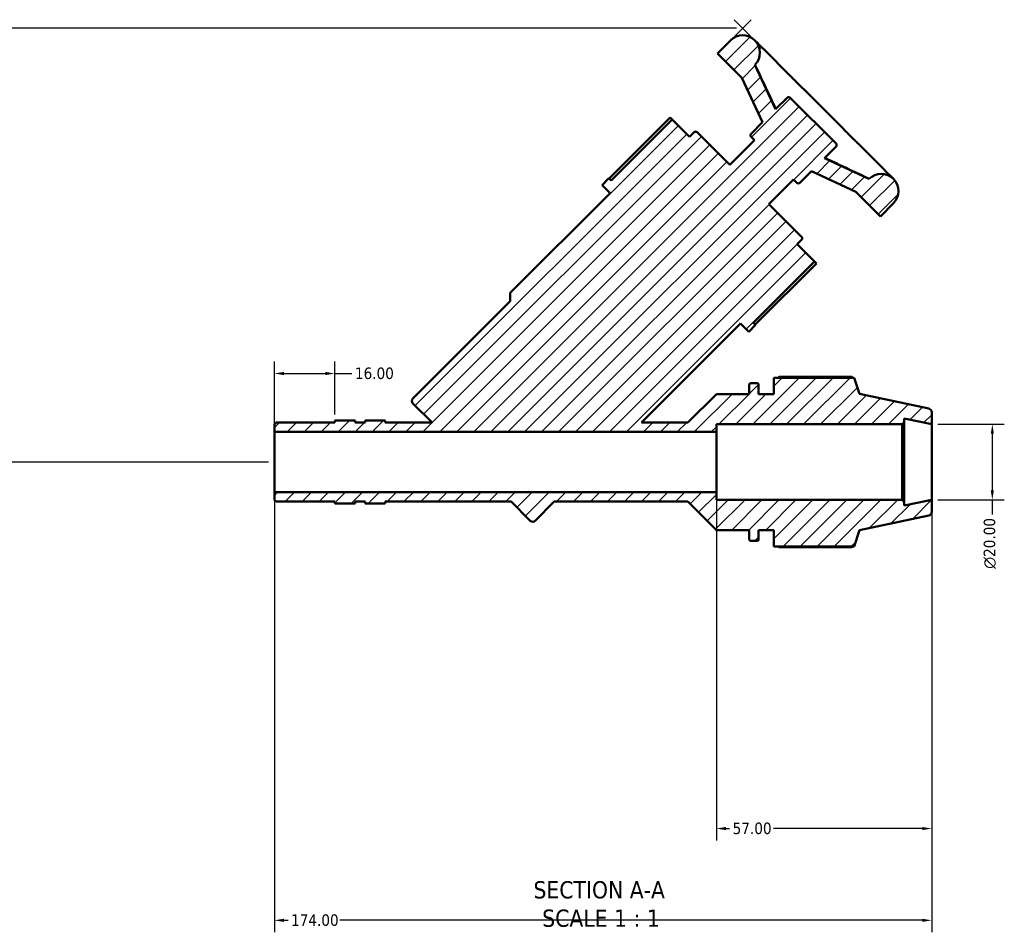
# Model space of a CAD drawing. Header units: millimetres. Extents: x 0 to 1021, y -389 to 801.
# Tile 2 of 10: x 324 to 584, y -389 to -148. Entities that reach past the tile are written whole.
import ezdxf

# ---------------------------------------------------------------- set-up
doc = ezdxf.new("R2010")
doc.units = ezdxf.units.MM
for name, color, linetype, lineweight in [('Dimension (ANSI)', 7, 'Continuous', 25), ('Hatch (ANSI)', 7, 'Continuous', 18), ('Symbol (ANSI)', 7, 'Continuous', 25), ('Visible (ANSI)', 7, 'Continuous', 50)]:
    doc.layers.add(name, color=color, linetype=linetype, lineweight=lineweight)
doc.styles.add('Label Text (ANSI)', font='tahoma.ttf')
doc.styles.add('Note Text (ANSI)', font='tahoma.ttf')
doc.dimstyles.new('Default - mm (ANSI)', dxfattribs={"dimtxt": 3.048, "dimasz": 2.5, "dimexe": 3.175, "dimexo": 1.6002, "dimgap": 0.8, "dimtad": 0, "dimtoh": 1, "dimrnd": 1e-08, "dimzin": 4, "dimdsep": 46, "dimtxsty": 'Note Text (ANSI)', "dimcen": 0.09, "dimdle": 10, "dimclrd": 256, "dimclre": 256, "dimclrt": 256, "dimadec": 1, "dimazin": 1, "dimtfac": 1, "dimtofl": 0, "dimtmove": 0, "dimatfit": 3, "dimfxl": 1, "dimtolj": 1, "dimtzin": 4, "dimlwd": -1, "dimlwe": -1, "dimarcsym": 0})

# ---------------------------------------------------------------- blocks, each defined once
blk = doc.blocks.new('*D7')
at = {"layer": 'Defpoints', "color": 0, "transparency": 16777216}
for p in [(565.03, -254.66), (565.03, -274.66), (581.07, -274.66)]:
    blk.add_point(p, dxfattribs=at)
at = {"layer": 'Dimension (ANSI)', "transparency": 16777216}
for p, q in [((566.63, -254.66), (584.25, -254.66)), ((581.07, -257.16), (581.07, -272.16)), ((566.63, -274.66), (584.25, -274.66)), ((581.07, -274.66), (581.07, -278.58))]:
    blk.add_line(p, q, dxfattribs=at)
for points in [[(580.66, -257.16), (581.49, -257.16), (581.07, -254.66)], [(580.66, -272.16), (581.49, -272.16), (581.07, -274.66)]]:
    blk.add_solid(points, dxfattribs=at)
at = {"layer": 'Dimension (ANSI)', "transparency": 16777216, "insert": (578.78, -292.93), "char_height": 3.048, "attachment_point": 1, "rotation": 90, "style": 'Note Text (ANSI)'}
blk.add_mtext('\\A1;\\fAIGDT|b0|i0;\\H3.0480;\\ln\\fTahoma|b0|i0;\\H3.0480;20.00', dxfattribs=at)
blk = doc.blocks.new('*D8')
at = {"layer": 'Defpoints', "color": 0, "transparency": 16777216}
for p in [(508.03, -272.66), (565.03, -274.66), (508.03, -361.71)]:
    blk.add_point(p, dxfattribs=at)
at = {"layer": 'Dimension (ANSI)', "transparency": 16777216}
for p, q in [((508.03, -274.26), (508.03, -364.89)), ((565.03, -276.26), (565.03, -364.89)), ((510.53, -361.71), (511.54, -361.71)), ((562.53, -361.71), (523.14, -361.71))]:
    blk.add_line(p, q, dxfattribs=at)
for points in [[(510.53, -361.29), (510.53, -362.13), (508.03, -361.71)], [(562.53, -361.29), (562.53, -362.13), (565.03, -361.71)]]:
    blk.add_solid(points, dxfattribs=at)
at = {"layer": 'Dimension (ANSI)', "transparency": 16777216, "insert": (512.34, -360.12), "char_height": 3.048, "attachment_point": 1, "style": 'Note Text (ANSI)'}
blk.add_mtext('\\A1;57.00', dxfattribs=at)
blk = doc.blocks.new('*D9')
at = {"layer": 'Defpoints', "color": 0, "transparency": 16777216}
for p in [(391.03, -272.66), (565.03, -274.66), (391.03, -386.01)]:
    blk.add_point(p, dxfattribs=at)
at = {"layer": 'Dimension (ANSI)', "transparency": 16777216}
for p, q in [((391.03, -274.26), (391.03, -389.18)), ((565.03, -276.26), (565.03, -389.18)), ((393.53, -386.01), (394.64, -386.01)), ((562.53, -386.01), (408.32, -386.01))]:
    blk.add_line(p, q, dxfattribs=at)
for points in [[(393.53, -385.59), (393.53, -386.43), (391.03, -386.01)], [(562.53, -385.59), (562.53, -386.43), (565.03, -386.01)]]:
    blk.add_solid(points, dxfattribs=at)
at = {"layer": 'Dimension (ANSI)', "transparency": 16777216, "insert": (395.44, -384.42), "char_height": 3.048, "attachment_point": 1, "style": 'Note Text (ANSI)'}
blk.add_mtext('\\A1;174.00', dxfattribs=at)
blk = doc.blocks.new('*D10')
at = {"layer": 'Defpoints', "color": 0, "transparency": 16777216}
for p in [(407.03, -241.21), (407.03, -253.66), (391.03, -256.66)]:
    blk.add_point(p, dxfattribs=at)
at = {"layer": 'Dimension (ANSI)', "transparency": 16777216}
for p, q in [((391.03, -255.06), (391.03, -238.03)), ((407.03, -252.06), (407.03, -238.03)), ((393.53, -241.21), (404.53, -241.21)), ((407.03, -241.21), (411.55, -241.21))]:
    blk.add_line(p, q, dxfattribs=at)
for points in [[(393.53, -240.79), (393.53, -241.63), (391.03, -241.21)], [(404.53, -240.79), (404.53, -241.63), (407.03, -241.21)]]:
    blk.add_solid(points, dxfattribs=at)
at = {"layer": 'Dimension (ANSI)', "transparency": 16777216, "insert": (412.35, -239.62), "char_height": 3.048, "attachment_point": 1, "style": 'Note Text (ANSI)'}
blk.add_mtext('\\A1;16.00', dxfattribs=at)
blk = doc.blocks.new('*D11')
at = {"layer": 'Defpoints', "color": 0, "transparency": 16777216}
for p in [(514.98, -149.76), (192.78, -264.66), (391.03, -264.66)]:
    blk.add_point(p, dxfattribs=at)
at = {"layer": 'Dimension (ANSI)', "transparency": 16777216}
for p, q in [((513.38, -149.76), (189.61, -149.76)), ((192.78, -152.26), (192.78, -262.16)), ((389.43, -264.66), (189.61, -264.66)), ((192.78, -264.66), (192.78, -270.93))]:
    blk.add_line(p, q, dxfattribs=at)
for points in [[(192.37, -152.26), (193.2, -152.26), (192.78, -149.76)], [(192.37, -262.16), (193.2, -262.16), (192.78, -264.66)]]:
    blk.add_solid(points, dxfattribs=at)
at = {"layer": 'Dimension (ANSI)', "transparency": 16777216, "insert": (191.22, -277.92), "char_height": 3.048, "attachment_point": 1, "rotation": 90, "style": 'Note Text (ANSI)'}
blk.add_mtext('\\A1;115', dxfattribs=at)

msp = doc.modelspace()

# ---------------------------------------------------------------- hatches: boundary and pattern name
at = {"layer": 'Hatch (ANSI)'}
h = msp.add_hatch(dxfattribs=at)
h.set_pattern_fill('ANSI31', color=256, scale=25.4, style=0)
h.set_pattern_definition([(45, (0, 0), (-2.245064, 2.245064), [])])
edge = h.paths.add_edge_path()
edge.add_ellipse((564.031, -277.846), major_axis=(0.208, -0.978), ratio=1, start_angle=0, end_angle=78)
edge.add_line((565.031, -277.846), (565.031, -274.656))
edge.add_line((565.031, -274.656), (557.781, -276.197))
edge.add_line((557.781, -276.197), (557.781, -275.256))
edge.add_line((557.781, -275.256), (557.181, -274.656))
edge.add_line((557.181, -274.656), (508.031, -274.656))
edge.add_line((508.031, -274.656), (508.031, -272.656))
edge.add_line((508.031, -272.656), (391.031, -272.656))
edge.add_line((391.031, -272.656), (391.031, -274.715))
edge.add_line((391.031, -274.715), (391.45, -275.134))
edge.add_line((391.45, -275.134), (407.031, -275.134))
edge.add_line((407.031, -275.134), (407.031, -275.656))
edge.add_line((407.031, -275.656), (412.365, -275.656))
edge.add_line((412.365, -275.656), (412.365, -275.134))
edge.add_line((412.365, -275.134), (415.031, -275.134))
edge.add_line((415.031, -275.134), (415.031, -275.656))
edge.add_line((415.031, -275.656), (420.365, -275.656))
edge.add_line((420.365, -275.656), (420.365, -275.134))
edge.add_line((420.365, -275.134), (453.709, -275.134))
edge.add_line((453.709, -275.134), (458.772, -280.197))
edge.add_ellipse((459.412, -279.558), major_axis=(-0.639, -0.639), ratio=1, start_angle=0, end_angle=90)
edge.add_line((460.051, -280.197), (465.114, -275.134))
edge.add_line((465.114, -275.134), (500.509, -275.134))
edge.add_line((500.509, -275.134), (508.031, -282.656))
edge.add_line((508.031, -282.656), (516.731, -282.656))
edge.add_line((516.731, -282.656), (516.731, -285.136))
edge.add_ellipse((517.131, -285.136), major_axis=(-0.4, 0), ratio=1, start_angle=0, end_angle=90)
edge.add_line((517.131, -285.536), (518.817, -285.536))
edge.add_ellipse((518.817, -285.136), major_axis=(0, -0.4), ratio=1, start_angle=0, end_angle=90)
edge.add_line((519.217, -285.136), (519.217, -282.656))
edge.add_line((519.217, -282.656), (523.271, -282.656))
edge.add_line((523.271, -282.656), (523.271, -286.976))
edge.add_line((523.271, -286.976), (544.51, -286.976))
edge.add_line((544.51, -286.976), (545.891, -282.724))
edge.add_line((545.891, -282.724), (564.239, -278.824))
edge = h.paths.add_edge_path()
edge.add_ellipse((564.031, -251.466), major_axis=(1, 0), ratio=1, start_angle=0, end_angle=78)
edge.add_line((564.239, -250.488), (545.891, -246.588))
edge.add_line((545.891, -246.588), (544.51, -242.336))
edge.add_line((544.51, -242.336), (523.271, -242.336))
edge.add_line((523.271, -242.336), (523.271, -246.656))
edge.add_line((523.271, -246.656), (519.217, -246.656))
edge.add_line((519.217, -246.656), (519.217, -244.176))
edge.add_ellipse((518.817, -244.176), major_axis=(0.4, 0), ratio=1, start_angle=0, end_angle=90)
edge.add_line((518.817, -243.776), (517.131, -243.776))
edge.add_ellipse((517.131, -244.176), major_axis=(0, 0.4), ratio=1, start_angle=0, end_angle=90)
edge.add_line((516.731, -244.176), (516.731, -246.656))
edge.add_line((516.731, -246.656), (508.031, -246.656))
edge.add_line((508.031, -246.656), (500.509, -254.179))
edge.add_line((500.509, -254.179), (488.227, -254.179))
edge.add_line((488.227, -254.179), (514.425, -227.981))
edge.add_line((514.425, -227.981), (516.582, -230.138))
edge.add_line((516.582, -230.138), (518.38, -228.34))
edge.add_line((518.38, -228.34), (517.798, -227.758))
edge.add_line((517.798, -227.758), (533.978, -211.577))
edge.add_line((533.978, -211.577), (529.383, -206.982))
edge.add_line((529.383, -206.982), (530.581, -205.784))
edge.add_ellipse((530.182, -205.384), major_axis=(0.4, -0.4), ratio=1, start_angle=0, end_angle=90)
edge.add_line((530.581, -204.984), (521.92, -196.323))
edge.add_line((521.92, -196.323), (528.45, -189.793))
edge.add_line((528.45, -189.793), (529.345, -190.688))
edge.add_ellipse((529.745, -190.288), major_axis=(-0.4, -0.4), ratio=1, start_angle=0, end_angle=90)
edge.add_line((530.144, -190.688), (533.196, -187.635))
edge.add_line((533.196, -187.635), (544.967, -193.124))
edge.add_line((544.967, -193.124), (551.439, -199.596))
edge.add_line((551.439, -199.596), (554.891, -196.144))
edge.add_ellipse((551.655, -192.908), major_axis=(3.236, -3.236), ratio=1, start_angle=0, end_angle=180)
edge.add_line((548.419, -189.672), (536.648, -184.183))
edge.add_line((536.648, -184.183), (539.701, -181.131))
edge.add_ellipse((539.301, -180.732), major_axis=(0.4, -0.4), ratio=1, start_angle=0, end_angle=90)
edge.add_line((539.701, -180.332), (527.555, -168.187))
edge.add_ellipse((527.156, -168.586), major_axis=(0.4, 0.4), ratio=1, start_angle=0, end_angle=90)
edge.add_line((526.756, -168.187), (523.704, -171.239))
edge.add_line((523.704, -171.239), (518.215, -159.469))
edge.add_ellipse((514.979, -156.233), major_axis=(3.236, -3.236), ratio=1, start_angle=0, end_angle=180)
edge.add_line((511.743, -152.997), (508.291, -156.448))
edge.add_line((508.291, -156.448), (514.763, -162.92))
edge.add_line((514.763, -162.92), (520.252, -174.691))
edge.add_line((520.252, -174.691), (517.2, -177.743))
edge.add_ellipse((517.599, -178.143), major_axis=(-0.4, 0.4), ratio=1, start_angle=0, end_angle=90)
edge.add_line((517.2, -178.542), (518.095, -179.437))
edge.add_line((518.095, -179.437), (511.564, -185.968))
edge.add_line((511.564, -185.968), (502.903, -177.306))
edge.add_ellipse((502.503, -177.706), major_axis=(0.4, 0.4), ratio=1, start_angle=0, end_angle=90)
edge.add_line((502.104, -177.306), (500.905, -178.505))
edge.add_line((500.905, -178.505), (496.31, -173.909))
edge.add_line((496.31, -173.909), (480.13, -190.09))
edge.add_line((480.13, -190.09), (479.547, -189.507))
edge.add_line((479.547, -189.507), (477.749, -191.305))
edge.add_line((477.749, -191.305), (479.907, -193.462))
edge.add_line((479.907, -193.462), (453.479, -219.89))
edge.add_line((453.479, -219.89), (453.479, -222.048))
edge.add_line((453.479, -222.048), (427.69, -247.837))
edge.add_ellipse((428.329, -248.476), major_axis=(-0.639, 0.639), ratio=1, start_angle=0, end_angle=90)
edge.add_line((427.69, -249.115), (432.754, -254.179))
edge.add_line((432.754, -254.179), (420.365, -254.179))
edge.add_line((420.365, -254.179), (420.365, -253.656))
edge.add_line((420.365, -253.656), (415.031, -253.656))
edge.add_line((415.031, -253.656), (415.031, -254.179))
edge.add_line((415.031, -254.179), (412.365, -254.179))
edge.add_line((412.365, -254.179), (412.365, -253.656))
edge.add_line((412.365, -253.656), (407.031, -253.656))
edge.add_line((407.031, -253.656), (407.031, -254.179))
edge.add_line((407.031, -254.179), (391.45, -254.179))
edge.add_line((391.45, -254.179), (391.031, -254.598))
edge.add_line((391.031, -254.598), (391.031, -256.656))
edge.add_line((391.031, -256.656), (508.031, -256.656))
edge.add_line((508.031, -256.656), (508.031, -254.656))
edge.add_line((508.031, -254.656), (557.181, -254.656))
edge.add_line((557.181, -254.656), (557.781, -254.056))
edge.add_line((557.781, -254.056), (557.781, -253.115))
edge.add_line((557.781, -253.115), (565.031, -254.656))
edge.add_line((565.031, -254.656), (565.031, -251.466))

# ---------------------------------------------------------------- linework, layer by layer
at = {"layer": 'Dimension (ANSI)'}
for p, q in [((517.084, -151.865), (512.734, -147.515)), ((512.875, -151.865), (517.224, -147.515))]:
    msp.add_line(p, q, dxfattribs=at)
at = {"layer": 'Visible (ANSI)'}
for p, q in [((511.743, -152.997), (508.291, -156.448)), ((518.894, -153.675), (518.215, -152.997)), ((527.56, -162.341), (520.572, -155.353)), ((508.291, -156.448), (514.763, -162.92)), ((523.704, -171.239), (518.215, -159.469)), ((518.316, -159.569), (518.215, -159.469)), ((514.763, -162.92), (520.252, -174.691)), ((541.494, -176.276), (531.612, -166.393)), ((526.756, -168.187), (523.704, -171.239)), ((539.701, -180.332), (527.555, -168.187)), ((479.613, -189.573), (495.793, -173.393)), ((496.31, -173.909), (480.13, -190.09)), ((495.793, -173.393), (496.31, -173.909)), ((500.905, -178.505), (496.31, -173.909)), ((520.252, -174.691), (517.2, -177.743)), ((502.104, -177.306), (500.905, -178.505)), ((511.564, -185.968), (502.903, -177.306)), ((518.095, -179.437), (511.564, -185.968)), ((517.2, -178.542), (518.095, -179.437)), ((536.648, -184.183), (539.701, -181.131)), ((552.534, -187.315), (545.546, -180.327)), ((548.419, -189.672), (536.648, -184.183)), ((530.144, -190.688), (533.196, -187.635)), ((533.196, -187.635), (544.967, -193.124)), ((479.547, -189.507), (477.749, -191.305)), ((480.13, -190.09), (479.547, -189.507)), ((521.92, -196.323), (528.45, -189.793)), ((528.45, -189.793), (529.345, -190.688)), ((548.419, -189.672), (548.318, -189.571)), ((554.891, -189.672), (554.213, -188.994)), ((477.749, -191.305), (479.907, -193.462)), ((479.907, -193.462), (453.479, -219.89)), ((544.967, -193.124), (551.439, -199.596)), ((530.581, -204.984), (521.92, -196.323)), ((551.439, -199.596), (554.891, -196.144)), ((529.383, -206.982), (530.581, -205.784)), ((533.978, -211.577), (529.383, -206.982)), ((517.798, -227.758), (533.978, -211.577)), ((534.495, -212.094), (518.314, -228.274)), ((533.978, -211.577), (534.495, -212.094)), ((453.479, -219.89), (453.479, -222.048)), ((453.479, -222.048), (427.69, -247.837)), ((488.227, -254.179), (514.425, -227.981)), ((514.425, -227.981), (516.582, -230.138)), ((516.582, -230.138), (518.38, -228.34)), ((518.38, -228.34), (517.798, -227.758)), ((544.51, -242.336), (523.271, -242.336)), ((523.271, -242.336), (523.271, -246.656)), ((543.964, -242.074), (524.711, -242.074)), ((545.891, -246.588), (544.51, -242.336)), ((516.731, -244.176), (516.731, -246.656)), ((518.817, -243.776), (517.131, -243.776)), ((519.217, -246.656), (519.217, -244.176)), ((508.031, -246.656), (500.509, -254.179)), ((516.731, -246.656), (508.031, -246.656)), ((523.271, -246.656), (519.217, -246.656)), ((564.239, -250.488), (545.891, -246.588)), ((427.69, -249.115), (432.754, -254.179)), ((565.031, -254.656), (565.031, -251.466)), ((391.45, -254.179), (391.031, -254.598)), ((391.031, -254.598), (391.031, -256.656)), ((407.031, -254.179), (391.45, -254.179)), ((412.365, -253.656), (407.031, -253.656)), ((407.031, -253.656), (407.031, -254.179)), ((412.365, -254.179), (412.365, -253.656)), ((415.031, -254.179), (412.365, -254.179)), ((420.365, -253.656), (415.031, -253.656)), ((415.031, -253.656), (415.031, -254.179)), ((420.365, -254.179), (420.365, -253.656)), ((432.754, -254.179), (420.365, -254.179)), ((500.509, -254.179), (488.227, -254.179)), ((508.031, -256.656), (508.031, -254.656)), ((508.031, -254.656), (557.181, -254.656)), ((557.181, -254.656), (557.781, -254.056)), ((557.181, -254.656), (557.181, -274.656)), ((557.781, -254.056), (557.781, -253.115)), ((557.781, -253.115), (565.031, -254.656)), ((557.781, -275.256), (557.781, -254.056)), ((565.031, -274.656), (565.031, -254.656)), ((391.031, -256.656), (508.031, -256.656)), ((391.031, -272.656), (391.031, -256.656)), ((508.031, -272.656), (508.031, -256.656)), ((508.031, -272.656), (391.031, -272.656)), ((391.031, -272.656), (391.031, -274.715)), ((508.031, -274.656), (508.031, -272.656)), ((391.031, -274.715), (391.45, -275.134)), ((391.45, -275.134), (407.031, -275.134)), ((407.031, -275.134), (407.031, -275.656)), ((407.031, -275.656), (412.365, -275.656)), ((407.031, -275.656), (407.031, -275.674)), ((407.031, -275.674), (412.365, -275.674)), ((412.365, -275.656), (412.365, -275.134)), ((412.365, -275.134), (415.031, -275.134)), ((412.365, -275.674), (412.365, -275.656)), ((415.031, -275.134), (415.031, -275.656)), ((415.031, -275.656), (420.365, -275.656)), ((415.031, -275.656), (415.031, -275.674)), ((420.365, -275.674), (415.031, -275.674)), ((420.365, -275.656), (420.365, -275.134)), ((420.365, -275.134), (453.709, -275.134)), ((420.365, -275.656), (420.365, -275.674)), ((453.709, -275.134), (458.772, -280.197)), ((460.051, -280.197), (465.114, -275.134)), ((465.114, -275.134), (500.509, -275.134)), ((500.509, -275.134), (508.031, -282.656)), ((557.181, -274.656), (508.031, -274.656)), ((557.781, -275.256), (557.181, -274.656)), ((565.031, -274.656), (557.781, -276.197)), ((557.781, -276.197), (557.781, -275.256)), ((565.031, -277.846), (565.031, -274.656)), ((545.891, -282.724), (564.239, -278.824)), ((508.031, -282.656), (516.731, -282.656)), ((516.731, -282.656), (516.731, -285.136)), ((519.217, -285.136), (519.217, -282.656)), ((519.217, -282.656), (523.271, -282.656)), ((523.271, -282.656), (523.271, -286.976)), ((544.51, -286.976), (545.891, -282.724)), ((517.131, -285.536), (518.817, -285.536)), ((523.271, -286.976), (544.51, -286.976)), ((524.711, -287.238), (543.964, -287.238))]:
    msp.add_line(p, q, dxfattribs=at)
for centre, radius, start, end in [((514.979, -156.233), 4.577, 315, 135), ((527.156, -168.586), 0.565, 45, 135), ((502.503, -177.706), 0.565, 45, 135), ((517.599, -178.143), 0.565, 135, 225), ((539.301, -180.732), 0.565, 315, 45), ((551.655, -192.908), 4.576, 315, 135), ((529.745, -190.288), 0.565, 225, 315), ((530.182, -205.384), 0.565, 315, 45), ((517.131, -244.176), 0.4, 90, 180), ((518.817, -244.176), 0.4, 0, 90), ((428.329, -248.476), 0.904, 135, 225), ((564.031, -251.466), 1, 0, 78), ((564.031, -277.846), 1, 282, 0), ((459.412, -279.558), 0.904, 225, 315), ((517.131, -285.136), 0.4, 180, 270), ((518.817, -285.136), 0.4, 270, 0)]:
    msp.add_arc(centre, radius, start, end, dxfattribs=at)
for points, knots in [([(520.572, -155.353), (520.493, -155.274), (520.428, -155.223), (520.278, -155.096), (520.196, -155.024), (520.008, -154.847), (519.902, -154.741), (519.666, -154.494), (519.535, -154.351), (519.241, -154.034), (519.078, -153.859), (518.894, -153.675)], [0.8400712, 0.8400712, 0.8400712, 0.8400712, 0.96536542, 0.96536542, 1.09065964, 1.09065964, 1.21595386, 1.21595386, 1.34124808, 1.34124808, 1.4665423, 1.4665423, 1.4665423, 1.4665423]), ([(523.788, -171.155), (523.461, -170.474), (523.135, -169.791), (522.434, -168.315), (522.058, -167.521), (521.307, -165.932), (520.933, -165.138), (520.185, -163.548), (519.811, -162.753), (519.064, -161.163), (518.691, -160.367), (518.318, -159.572)], [0.4177604, 0.4177604, 0.4177604, 0.4177604, 0.644855, 0.644855, 0.9084634, 0.9084634, 1.1720717, 1.1720717, 1.4356801, 1.4356801, 1.6992885, 1.6992885, 1.6992885, 1.6992885]), ([(531.612, -166.393), (531.368, -166.149), (531.113, -165.906), (530.595, -165.41), (530.33, -165.157), (529.796, -164.635), (529.526, -164.365), (528.981, -163.808), (528.706, -163.521), (528.144, -162.936), (527.857, -162.639), (527.56, -162.341)], [0.84006183, 0.84006183, 0.84006183, 0.84006183, 0.96535303, 0.96535303, 1.09064423, 1.09064423, 1.21593544, 1.21593544, 1.34122664, 1.34122664, 1.46651784, 1.46651784, 1.46651784, 1.46651784]), ([(545.546, -180.327), (545.249, -180.03), (544.951, -179.744), (544.366, -179.182), (544.079, -178.906), (543.522, -178.361), (543.252, -178.092), (542.73, -177.557), (542.477, -177.293), (541.981, -176.774), (541.738, -176.52), (541.494, -176.276)], [0.8400618, 0.8400618, 0.8400618, 0.8400618, 0.96535298, 0.96535298, 1.09064417, 1.09064417, 1.21593536, 1.21593536, 1.34122655, 1.34122655, 1.46651774, 1.46651774, 1.46651774, 1.46651774]), ([(548.316, -189.57), (547.52, -189.197), (546.725, -188.823), (545.134, -188.077), (544.339, -187.703), (542.75, -186.954), (541.955, -186.58), (540.367, -185.83), (539.573, -185.454), (538.096, -184.752), (537.414, -184.427), (536.732, -184.1)], [0.3279033, 0.3279033, 0.3279033, 0.3279033, 0.5915117, 0.5915117, 0.8551201, 0.8551201, 1.1187284, 1.1187284, 1.3823368, 1.3823368, 1.6094314, 1.6094314, 1.6094314, 1.6094314]), ([(554.213, -188.994), (554.028, -188.81), (553.854, -188.647), (553.536, -188.353), (553.394, -188.221), (553.146, -187.985), (553.041, -187.88), (552.863, -187.691), (552.791, -187.609), (552.664, -187.46), (552.613, -187.395), (552.534, -187.315)], [0.84007125, 0.84007125, 0.84007125, 0.84007125, 0.96536548, 0.96536548, 1.09065971, 1.09065971, 1.21595394, 1.21595394, 1.34124817, 1.34124817, 1.46654239, 1.46654239, 1.46654239, 1.46654239])]:
    msp.add_open_spline(points, degree=3, knots=knots, dxfattribs=at)
for points in [[(518.316, -159.569), (518.317, -159.57), (518.317, -159.571), (518.318, -159.572)], [(548.316, -189.57), (548.316, -189.57), (548.317, -189.571), (548.318, -189.571)]]:
    msp.add_open_spline(points, degree=3, dxfattribs=at)
for points, weights in [([(524.293, -242.336), (524.499, -242.206), (524.711, -242.074)], [1.01146203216, 1.01349648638, 1.01538457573]), ([(544.1, -242.336), (544.033, -242.206), (543.964, -242.074)], [1.00279525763, 1.00147084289, 1]), ([(524.711, -287.238), (524.499, -287.106), (524.293, -286.976)], [1.01538457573, 1.01349648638, 1.01146203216]), ([(543.964, -287.238), (544.033, -287.106), (544.1, -286.976)], [1, 1.00147084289, 1.00279525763])]:
    msp.add_rational_spline(points, weights, degree=2, dxfattribs=at)

# ---------------------------------------------------------------- texts
at = {"layer": 'Symbol (ANSI)', "char_height": 4.572, "attachment_point": 7, "style": 'Label Text (ANSI)'}
for s, insert in [('SECTION A-A', (459.607, -380.3)), ('SCALE 1 : 1', (461.926, -387.813))]:
    msp.add_mtext(s, dxfattribs=dict(at, insert=insert))

# ---------------------------------------------------------------- dimensions: what is measured, and where the dimension line sits
at = {"layer": 'Dimension (ANSI)'}
for base, p1, p2, angle, override, picture, middle in [((192.784, -264.656), (514.979, -149.76), (391.031, -264.656), 90, {"dimtoh": 0, "dimdec": 0, "dimtp": 0, "dimtm": 0, "dimtdec": 2, "dimatfit": 2}, '*D11', (192.784, -274.824)), ((407.031, -241.209), (391.031, -256.656), (407.031, -253.656), 180, {"dimtoh": 0, "dimdec": 2, "dimtp": 0, "dimtm": 0, "dimtdec": 2, "dimatfit": 2}, '*D10', (417.245, -241.209)), ((391.031, -386.009), (565.031, -274.656), (391.031, -272.656), 180, {"dimtoh": 0, "dimdec": 2, "dimtp": 0, "dimtm": 0, "dimtdec": 2, "dimatfit": 1}, '*D9', (401.484, -386.009)), ((508.031, -361.71), (565.031, -274.656), (508.031, -272.656), 180, {"dimtoh": 0, "dimdec": 2, "dimtp": 0, "dimtm": 0, "dimtdec": 2, "dimatfit": 1}, '*D8', (517.34, -361.71))]:
    dim = msp.add_linear_dim(base=base, p1=p1, p2=p2, angle=angle, dimstyle='Default - mm (ANSI)', override=override, dxfattribs=at)
    dim.commit()
    dim.dimension.update_dxf_attribs({"geometry": picture, "text_midpoint": middle, "dimtype": 160})
dim = msp.add_linear_dim(base=(581.072, -274.656), p1=(565.031, -254.656), p2=(565.031, -274.656), angle=90, text='\\fAIGDT|b0|i0;\\H3.0480;\\ln\\fTahoma|b0|i0;\\H3.0480;<>', dimstyle='Default - mm (ANSI)', override={"dimtoh": 0, "dimdec": 2, "dimtp": 0, "dimtm": 0, "dimtdec": 2, "dimatfit": 2}, dxfattribs=at)
dim.commit()
dim.dimension.update_dxf_attribs({"geometry": '*D7', "text_midpoint": (581.072, -286.156), "dimtype": 160})

doc.saveas('drawing.dxf')
